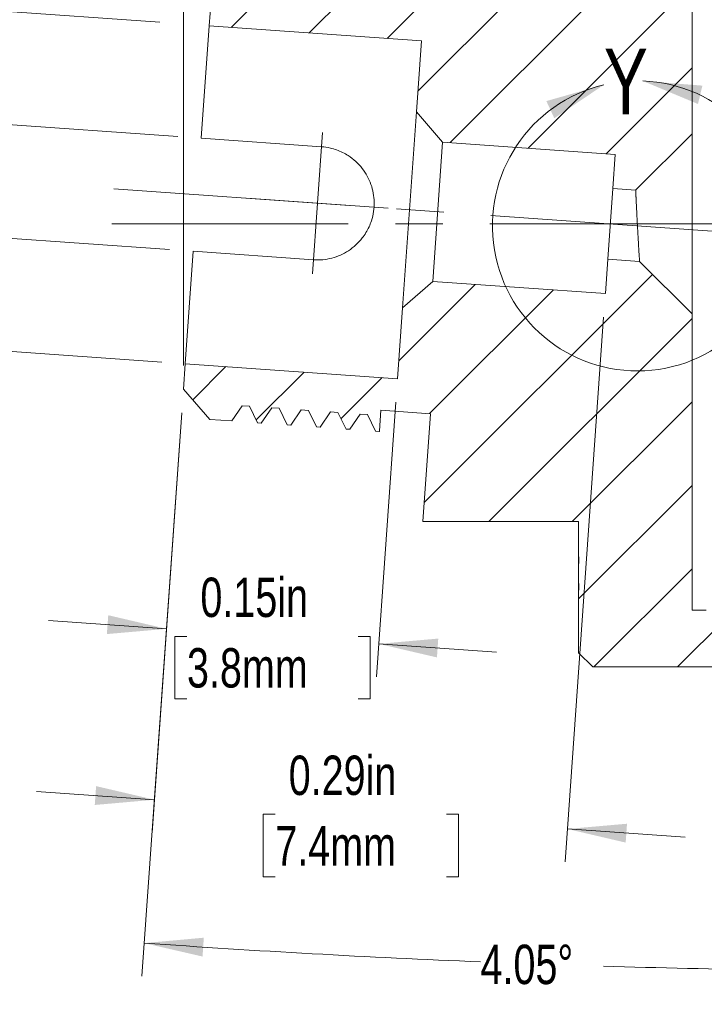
# Model space of a CAD drawing. Header units: inches. Extents: x 0.1 to 10.9, y 0 to 8.5.
# Tile 8 of 17: x 6.6 to 8.1, y 2.2 to 4.3. Entities that reach past the tile are written whole.
import ezdxf

# ---------------------------------------------------------------- set-up
doc = ezdxf.new("R2010")
doc.units = ezdxf.units.IN
doc.header["$MEASUREMENT"] = 0
doc.linetypes.add('CENTERX2', pattern=[0.8, 0.5, -0.1, 0.1, -0.1])
doc.styles.add('SLDTEXTSTYLE0', font='TXT', dxfattribs={"width": 0.75})
doc.dimstyles.new('SLDDIMSTYLE1', dxfattribs={"dimtxt": 0.083333, "dimasz": 0.125, "dimexe": 0, "dimexo": 0.0625, "dimgap": 0.020833, "dimtad": 0, "dimtih": 1, "dimtoh": 1, "dimlfac": 0.333333, "dimrnd": 1e-09, "dimdsep": 46, "dimtxsty": 'SLDTEXTSTYLE0', "dimsah": 1, "dimcen": 0.09, "dimadec": 0, "dimazin": 2, "dimtfac": 1, "dimtmove": 0, "dimatfit": 0, "dimfxl": 1, "dimfrac": 2, "dimtolj": 1, "dimtzin": 12, "dimarcsym": 0})
doc.dimstyles.new('SLDDIMSTYLE2', dxfattribs={"dimtxt": 0.083333, "dimasz": 0.125, "dimexe": 0, "dimexo": 0.0625, "dimgap": 0.020833, "dimtad": 0, "dimtih": 1, "dimtoh": 1, "dimdec": 4, "dimlfac": 0.333333, "dimzin": 12, "dimdsep": 46, "dimtxsty": 'SLDTEXTSTYLE0', "dimsah": 1, "dimcen": 0.09, "dimazin": 3, "dimtfac": 1, "dimtofl": 0, "dimtmove": 0, "dimatfit": 3, "dimfxl": 1, "dimfrac": 2, "dimtolj": 1, "dimtzin": 12, "dimarcsym": 0})
doc.dimstyles.new('SLDDIMSTYLE4', dxfattribs={"dimtxt": 0.083333, "dimasz": 0.125, "dimexe": 0, "dimexo": 0.0625, "dimgap": 0.020833, "dimtad": 0, "dimtih": 1, "dimtoh": 1, "dimlfac": 0.333333, "dimrnd": 1e-09, "dimdsep": 46, "dimtxsty": 'SLDTEXTSTYLE0', "dimsah": 1, "dimcen": 0.09, "dimadec": 0, "dimazin": 2, "dimtfac": 1, "dimtofl": 0, "dimtmove": 0, "dimatfit": 3, "dimfxl": 1, "dimfrac": 2, "dimtolj": 1, "dimtzin": 12, "dimarcsym": 0})
doc.dimstyles.new('SLDDIMSTYLE5', dxfattribs={"dimtxt": 0.083333, "dimasz": 0.125, "dimexe": 0, "dimexo": 0.0625, "dimgap": 0.020833, "dimtad": 0, "dimtih": 1, "dimtoh": 1, "dimlfac": 0.333333, "dimrnd": 1e-09, "dimdsep": 46, "dimtxsty": 'SLDTEXTSTYLE0', "dimsah": 1, "dimcen": 0.09, "dimadec": 0, "dimazin": 2, "dimtfac": 1, "dimtmove": 0, "dimatfit": 0, "dimfxl": 1, "dimfrac": 2, "dimtolj": 1, "dimtzin": 12, "dimarcsym": 0})

# ---------------------------------------------------------------- blocks, each defined once
blk = doc.blocks.new('_D_2')
at = {"color": 7, "linetype": 'Continuous', "lineweight": 18}
for p, q in [((7.4368, 3.4665), (7.3957, 2.8854)), ((6.9841, 3.4445), (6.9468, 2.9172)), ((6.9517, 2.987), (6.7024, 3.0047)), ((6.9951, 2.9711), (6.9697, 2.9711)), ((6.9697, 2.9711), (6.9697, 2.8387)), ((7.3573, 2.9711), (7.3826, 2.9711)), ((7.3826, 2.9711), (7.3826, 2.8387)), ((7.4006, 2.9552), (7.65, 2.9376)), ((6.9697, 2.8387), (6.9951, 2.8387)), ((7.3826, 2.8387), (7.3573, 2.8387))]:
    blk.add_line(p, q, dxfattribs=at)
for points in [[(6.9517, 2.987), (6.8285, 3.0158), (6.8256, 2.9759)], [(7.4006, 2.9552), (7.5239, 2.9265), (7.5267, 2.9664)]]:
    blk.add_solid(points, dxfattribs=at)
at = {"color": 7, "linetype": 'Continuous', "lineweight": 18, "char_height": 0.08333, "attachment_point": 1, "style": 'SLDTEXTSTYLE0'}
for s, insert in [('0.15in', (7.0235, 3.0954)), ('3.8mm', (6.9951, 2.9461))]:
    blk.add_mtext(s, dxfattribs=dict(at, insert=insert))
blk = doc.blocks.new('_D_3')
at = {"color": 7, "linetype": 'Continuous', "lineweight": 18}
for p, q in [((7.8766, 3.6467), (7.795, 2.4936)), ((6.9841, 3.4445), (6.9212, 2.5555)), ((6.9261, 2.6253), (6.6767, 2.643)), ((7.1819, 2.5944), (7.1566, 2.5944)), ((7.1566, 2.5944), (7.1566, 2.462)), ((7.5441, 2.5944), (7.5695, 2.5944)), ((7.5695, 2.5944), (7.5695, 2.462)), ((7.7999, 2.5634), (8.0493, 2.5458)), ((7.1566, 2.462), (7.1819, 2.462)), ((7.5695, 2.462), (7.5441, 2.462))]:
    blk.add_line(p, q, dxfattribs=at)
for points in [[(6.9261, 2.6253), (6.8028, 2.6541), (6.8, 2.6142)], [(7.7999, 2.5634), (7.9232, 2.5346), (7.926, 2.5745)]]:
    blk.add_solid(points, dxfattribs=at)
at = {"color": 7, "linetype": 'Continuous', "lineweight": 18, "char_height": 0.08333, "attachment_point": 1, "style": 'SLDTEXTSTYLE0'}
for s, insert in [('0.29in', (7.2103, 2.7187)), ('7.4mm', (7.1819, 2.5694))]:
    blk.add_mtext(s, dxfattribs=dict(at, insert=insert))
blk = doc.blocks.new('_D_4')
at = {"color": 7, "linetype": 'Continuous', "lineweight": 18}
for p, q in [((6.9841, 3.4445), (6.8997, 2.252)), ((8.5885, 2.8864), (8.5885, 2.1923))]:
    blk.add_line(p, q, dxfattribs=at)
for start, end in [(265.95, 267.66251), (268.28743, 270)]:
    blk.add_arc((8.5885, 26.1041), 23.8418, start, end, dxfattribs=at)
for points in [[(6.9046, 2.3218), (7.028, 2.2934), (7.0307, 2.3333)], [(8.5885, 2.2623), (8.4636, 2.2826), (8.4635, 2.2426)]]:
    blk.add_solid(points, dxfattribs=at)
at = {"color": 7, "linetype": 'Continuous', "lineweight": 18, "insert": (7.6161, 2.3184), "char_height": 0.08333, "attachment_point": 1, "style": 'SLDTEXTSTYLE0'}
blk.add_mtext('4.05°', dxfattribs=at)
blk = doc.blocks.new('_D_9')
at = {"color": 7, "linetype": 'Continuous', "lineweight": 18}
for p, q in [((6.9877, 4.6477), (6.9877, 6.4262)), ((8.5885, 4.8014), (8.5885, 6.4262)), ((6.9877, 6.3562), (7.4472, 6.3562)), ((7.5762, 6.3562), (7.5509, 6.3562)), ((7.5509, 6.3562), (7.5509, 6.2238)), ((8, 6.3562), (8.0253, 6.3562)), ((8.0253, 6.3562), (8.0253, 6.2238)), ((8.5885, 6.3562), (8.129, 6.3562)), ((7.5509, 6.2238), (7.5762, 6.2238)), ((8.0253, 6.2238), (8, 6.2238)), ((6.9877, 3.5444), (6.9877, 4.5477))]:
    blk.add_line(p, q, dxfattribs=at)
for points in [[(6.9877, 6.3562), (7.1127, 6.3362), (7.1127, 6.3762)], [(8.5885, 6.3562), (8.4635, 6.3762), (8.4635, 6.3362)]]:
    blk.add_solid(points, dxfattribs=at)
at = {"color": 7, "linetype": 'Continuous', "lineweight": 18, "char_height": 0.08333, "attachment_point": 1, "style": 'SLDTEXTSTYLE0'}
for s, insert in [('0.53in', (7.6354, 6.4805)), ('13.6mm', (7.5762, 6.3312))]:
    blk.add_mtext(s, dxfattribs=dict(at, insert=insert))
blk = doc.blocks.new('_D_10')
at = {"color": 7, "linetype": 'Continuous', "lineweight": 18}
for p, q in [((6.1828, 4.0851), (6.2005, 4.3345)), ((6.9754, 4.029), (6.113, 4.0901)), ((6.9584, 3.7896), (6.0961, 3.8507)), ((6.1659, 3.8457), (6.136, 3.4238)), ((5.9404, 3.2958), (5.9151, 3.2958)), ((5.9151, 3.2958), (5.9151, 3.1634)), ((6.3026, 3.2958), (6.328, 3.2958)), ((6.328, 3.2958), (6.328, 3.1634)), ((5.9151, 3.1634), (5.9404, 3.1634)), ((6.328, 3.1634), (6.3026, 3.1634))]:
    blk.add_line(p, q, dxfattribs=at)
for points in [[(6.1828, 4.0851), (6.2116, 4.2084), (6.1717, 4.2112)], [(6.1659, 3.8457), (6.1371, 3.7224), (6.177, 3.7196)]]:
    blk.add_solid(points, dxfattribs=at)
at = {"color": 7, "linetype": 'Continuous', "lineweight": 18, "attachment_point": 1, "style": 'SLDTEXTSTYLE0'}
for s, insert, char_height in [('0.08in', (5.9688, 3.4201), 0.08333), ('2.0mm', (5.9404, 3.2708), 0.08333), ('NARROW KEY SLOT', (5.6187, 3.1215), 0.083333)]:
    blk.add_mtext(s, dxfattribs=dict(at, insert=insert, char_height=char_height))
blk = doc.blocks.new('_D_11')
at = {"color": 7, "linetype": 'Continuous', "lineweight": 18}
for p, q in [((5.6472, 4.3621), (5.6649, 4.6115)), ((6.1498, 4.3266), (5.5774, 4.3671)), ((6.9378, 4.2708), (6.2496, 4.3195)), ((6.0992, 3.6113), (5.5268, 3.6519)), ((5.5966, 3.6469), (5.5789, 3.3976)), ((6.9416, 3.5517), (6.1989, 3.6043))]:
    blk.add_line(p, q, dxfattribs=at)
for points in [[(5.6472, 4.3621), (5.676, 4.4854), (5.6361, 4.4882)], [(5.5966, 3.6469), (5.5678, 3.5237), (5.6077, 3.5208)]]:
    blk.add_solid(points, dxfattribs=at)
at = {"color": 7, "linetype": 'Continuous', "lineweight": 18, "attachment_point": 1, "style": 'SLDTEXTSTYLE0'}
for s, insert, char_height in [('%%c', (5.4063, 4.112), 0.08333), ('0.24', (5.5321, 4.112), 0.08333), ('in', (5.7475, 4.112), 0.08333), ('[', (5.3389, 3.9763), 0.0833), ('6.1mm]', (5.5037, 3.9763), 0.08333), ('%%c', (5.3779, 3.9763), 0.08333)]:
    blk.add_mtext(s, dxfattribs=dict(at, insert=insert, char_height=char_height))
blk = doc.blocks.new('SW_CENTERMARKSYMBOL_1')
at = {"color": 0, "linetype": 'Continuous', "lineweight": 0}
for q in [(0.0106, 0.1496), (-0.1496, 0.0106), (-0.0106, -0.1496), (0.1496, -0.0106)]:
    blk.add_line((0, 0), q, dxfattribs=at)

msp = doc.modelspace()

# ---------------------------------------------------------------- hatches: boundary and pattern name
at = {"linetype": 'Continuous', "lineweight": 18}
h = msp.add_hatch(dxfattribs=at)
h.set_pattern_fill('ANSI31', style=0)
h.paths.add_polyline_path([(7.15826, 4.33547), (7.14268, 4.33657), (7.12558, 4.3717), (7.11, 4.3728), (7.04591, 4.31719), (7.0421, 4.26338), (7.49098, 4.2316), (7.48033, 4.08122), (7.53594, 4.01714), (7.90103, 3.99129), (7.89589, 3.91872), (7.94501, 3.91524), (8.06351, 4.03441), (8.06351, 4.66136), (8.09351, 4.66136), (8.09351, 4.61007), (8.11455, 4.64651), (8.12497, 4.64651), (8.15101, 4.60141), (8.17184, 4.60141), (8.19788, 4.64651), (8.2083, 4.64651), (8.23434, 4.60141), (8.25518, 4.60141), (8.28122, 4.64651), (8.29163, 4.64651), (8.31768, 4.60141), (8.33851, 4.60141), (8.36455, 4.64651), (8.37497, 4.64651), (8.40101, 4.60141), (8.42184, 4.60141), (8.44788, 4.64651), (8.4583, 4.64651), (8.48434, 4.60141), (8.50518, 4.60141), (8.53122, 4.64651), (8.54163, 4.64651), (8.56768, 4.60141), (8.57483, 4.60141), (8.58851, 4.62511), (8.58851, 4.75141), (8.55851, 4.78141), (7.85351, 4.78141), (7.82351, 4.75141), (7.82351, 4.47391), (7.58332, 4.47391), (7.57066, 4.29507), (7.46592, 4.30249), (7.46671, 4.31363), (7.4544, 4.3145), (7.4373, 4.34962), (7.42951, 4.35018), (7.40764, 4.31781), (7.39205, 4.31891), (7.37496, 4.35404), (7.36717, 4.35459), (7.3453, 4.32223), (7.32971, 4.32333), (7.31262, 4.35845), (7.30482, 4.35901), (7.28295, 4.32664), (7.26737, 4.32774), (7.25027, 4.36287), (7.24248, 4.36342), (7.22061, 4.33105), (7.20502, 4.33216), (7.18793, 4.36728), (7.18014, 4.36783)], flags=0)
h = msp.add_hatch(dxfattribs=at)
h.set_pattern_fill('ANSI31', style=0)
h.paths.add_polyline_path([(7.44034, 3.51639), (6.99146, 3.54817), (6.98765, 3.49436), (7.04326, 3.43028), (7.09002, 3.42697), (7.11189, 3.45933), (7.12748, 3.45823), (7.14457, 3.4231), (7.15237, 3.42255), (7.17424, 3.45492), (7.18982, 3.45381), (7.20692, 3.41869), (7.21471, 3.41814), (7.23658, 3.4505), (7.25217, 3.4494), (7.26926, 3.41428), (7.27705, 3.41372), (7.29893, 3.44609), (7.31451, 3.44499), (7.3316, 3.40986), (7.3394, 3.40931), (7.36127, 3.44167), (7.37686, 3.44057), (7.39395, 3.40545), (7.40174, 3.4049), (7.40244, 3.40593), (7.40554, 3.44974), (7.51028, 3.44232), (7.49411, 3.21391), (7.82351, 3.21391), (7.82351, 3.1394), (7.82381, 3.1394), (7.82381, 3.12535), (7.82351, 3.12535), (7.82351, 3.08279), (7.82381, 3.08279), (7.82381, 3.06876), (7.82351, 3.06876), (7.82351, 2.93641), (7.85351, 2.90641), (8.55851, 2.90641), (8.58851, 2.93641), (8.58851, 3.06271), (8.57483, 3.08641), (8.52601, 3.08641), (8.49997, 3.0413), (8.48955, 3.0413), (8.46351, 3.08641), (8.44268, 3.08641), (8.41663, 3.0413), (8.40622, 3.0413), (8.38018, 3.08641), (8.35934, 3.08641), (8.3333, 3.0413), (8.32288, 3.0413), (8.29684, 3.08641), (8.27601, 3.08641), (8.24997, 3.0413), (8.23955, 3.0413), (8.21351, 3.08641), (8.19268, 3.08641), (8.16663, 3.0413), (8.15622, 3.0413), (8.13018, 3.08641), (8.09351, 3.08641), (8.09351, 3.02645), (8.06351, 3.02645), (8.06351, 3.65341), (7.95259, 3.76433), (7.8853, 3.76909), (7.88016, 3.69653), (7.51507, 3.72238), (7.45098, 3.66676)], flags=0)

# ---------------------------------------------------------------- linework, layer by layer
at = {"color": 7, "linetype": 'Continuous', "lineweight": 18}
for p, q in [((8.06351, 4.66136), (8.06351, 4.03441)), ((7.0421, 4.26338), (7.04591, 4.31719)), ((7.0421, 4.26338), (7.02526, 4.02548)), ((7.49098, 4.2316), (7.0421, 4.26338)), ((7.48033, 4.08122), (7.49098, 4.2316)), ((7.45098, 3.66676), (7.48033, 4.08122)), ((7.53594, 4.01714), (7.48033, 4.08122)), ((7.27962, 4.00747), (7.02526, 4.02548)), ((8.06351, 4.03441), (7.94501, 3.91591)), ((8.06351, 4.03441), (8.06351, 3.65341)), ((7.53594, 4.01714), (7.51507, 3.72238)), ((7.90103, 3.99129), (7.53594, 4.01714)), ((7.89589, 3.91872), (7.90103, 3.99129)), ((7.8853, 3.76909), (7.89589, 3.91872)), ((7.89589, 3.91872), (7.94501, 3.91524)), ((7.00831, 3.78608), (6.99146, 3.54817)), ((7.00831, 3.78608), (7.26267, 3.76807)), ((7.88016, 3.69653), (7.8853, 3.76909)), ((7.95259, 3.76433), (7.8853, 3.76909)), ((7.95259, 3.76433), (8.06351, 3.65341)), ((7.45098, 3.66676), (7.51507, 3.72238)), ((7.51507, 3.72238), (7.88016, 3.69653)), ((7.44034, 3.51639), (7.45098, 3.66676)), ((8.06351, 3.65341), (8.06351, 3.02645)), ((6.98765, 3.49436), (6.99146, 3.54817)), ((6.99146, 3.54817), (7.44034, 3.51639)), ((7.04326, 3.43028), (6.98765, 3.49436)), ((7.11189, 3.45933), (7.09002, 3.42697)), ((7.12748, 3.45823), (7.11189, 3.45933)), ((7.14457, 3.4231), (7.12748, 3.45823)), ((7.17424, 3.45492), (7.15237, 3.42255)), ((7.18982, 3.45381), (7.17424, 3.45492)), ((7.20692, 3.41869), (7.18982, 3.45381)), ((7.23658, 3.4505), (7.21471, 3.41814)), ((7.25217, 3.4494), (7.23658, 3.4505)), ((7.26926, 3.41428), (7.25217, 3.4494)), ((7.29893, 3.44609), (7.27705, 3.41372)), ((7.31451, 3.44499), (7.29893, 3.44609)), ((7.3316, 3.40986), (7.31451, 3.44499)), ((7.36127, 3.44167), (7.3394, 3.40931)), ((7.37686, 3.44057), (7.36127, 3.44167)), ((7.39395, 3.40545), (7.37686, 3.44057)), ((7.40554, 3.44974), (7.40244, 3.40593)), ((7.51028, 3.44232), (7.40554, 3.44974)), ((7.51028, 3.44232), (7.49411, 3.21391)), ((7.09002, 3.42697), (7.04326, 3.43028)), ((7.15237, 3.42255), (7.14457, 3.4231)), ((7.21471, 3.41814), (7.20692, 3.41869)), ((7.27705, 3.41372), (7.26926, 3.41428)), ((7.3394, 3.40931), (7.3316, 3.40986)), ((7.40174, 3.4049), (7.39395, 3.40545)), ((7.40244, 3.40593), (7.40174, 3.4049)), ((7.40174, 3.4049), (7.40217, 3.4054)), ((7.40216, 3.4052), (7.40251, 3.40573)), ((7.49411, 3.21391), (7.82351, 3.21391)), ((7.82351, 3.1394), (7.82351, 3.21391)), ((7.82381, 3.1394), (7.82351, 3.1394)), ((7.82351, 3.13877), (7.82351, 3.1394)), ((7.82381, 3.13877), (7.82351, 3.13877)), ((7.82351, 3.12535), (7.82351, 3.13877)), ((7.82381, 3.12535), (7.82381, 3.1394)), ((7.82351, 3.08279), (7.82351, 3.12535)), ((7.82351, 3.12535), (7.82381, 3.12535)), ((7.82381, 3.08279), (7.82351, 3.08279)), ((7.82351, 3.08271), (7.82351, 3.08279)), ((7.82381, 3.08271), (7.82351, 3.08271)), ((7.82351, 3.06876), (7.82351, 3.08271)), ((7.82351, 2.93641), (7.82351, 3.06876)), ((7.82351, 3.06876), (7.82381, 3.06876)), ((7.82381, 3.06876), (7.82381, 3.08279)), ((8.06351, 3.02645), (8.09351, 3.02645)), ((7.85351, 2.90641), (7.82351, 2.93641)), ((7.85351, 2.90641), (8.55851, 2.90641))]:
    msp.add_line(p, q, dxfattribs=at)
at = {"color": 7, "linetype": 'CENTERX2', "lineweight": 18}
for p, q in [((6.84012, 3.91828), (8.75483, 3.78272)), ((6.83612, 3.84391), (8.74475, 3.84391))]:
    msp.add_line(p, q, dxfattribs=at)
at = {"color": 7, "linetype": 'Continuous', "lineweight": 18}
msp.add_arc((7.94823, 3.83983), 0.307, 103.37895, 87.92989, dxfattribs=at)
for points, knots in [([(7.26267, 3.76807), (7.26921, 3.76792), (7.28229, 3.76763), (7.3016, 3.77118), (7.31998, 3.77759), (7.33723, 3.78695), (7.35284, 3.79914), (7.365, 3.81234), (7.37397, 3.82541), (7.38043, 3.83759), (7.38624, 3.85238), (7.39036, 3.86996), (7.39168, 3.8898), (7.3897, 3.90927), (7.38477, 3.92796), (7.37687, 3.94558), (7.36612, 3.96201), (7.35259, 3.97664), (7.3383, 3.98771), (7.32444, 3.99557), (7.31175, 4.00093), (7.29684, 4.00547), (7.28594, 4.00673), (7.27962, 4.00747)], [0, 0, 0, 0, 0.0516059, 0.1032207, 0.1547347, 0.2062603, 0.2596372, 0.3130118, 0.349519, 0.3861469, 0.4226439, 0.475488, 0.5283281, 0.5790718, 0.6298249, 0.6812484, 0.7326808, 0.7865635, 0.8404406, 0.8768644, 0.9134107, 0.949823, 1, 1, 1, 1]), ([(7.95259, 3.76433), (7.95258, 3.76442), (7.95257, 3.76464), (7.95242, 3.76685), (7.95214, 3.77125), (7.95174, 3.77763), (7.95124, 3.78569), (7.95066, 3.79535), (7.95001, 3.8062), (7.94932, 3.81813), (7.94862, 3.83061), (7.94792, 3.84349), (7.94725, 3.85619), (7.94661, 3.86854), (7.94604, 3.87996), (7.94554, 3.89029), (7.94521, 3.8973), (7.94505, 3.90076), (7.94501, 3.90167)], [0, 0, 0, 0, 0.0427759, 0.1075838, 0.1742651, 0.2392006, 0.3059943, 0.371386, 0.4386431, 0.504586, 0.572419, 0.638743, 0.7069864, 0.7733613, 0.8416755, 0.9077816, 0.9758298, 1, 1, 1, 1])]:
    msp.add_open_spline(points, degree=3, knots=knots, dxfattribs=at)
msp.add_open_spline([(7.94501, 3.91591), (7.94501, 3.91527), (7.94501, 3.91399), (7.94501, 3.90578), (7.94501, 3.90167)], degree=3, dxfattribs=at)
for points in [[(7.87719, 4.13849), (7.75538, 4.10403), (7.77221, 4.06775)], [(7.95932, 4.14662), (8.07613, 4.09784), (8.08552, 4.13672)]]:
    msp.add_solid(points, dxfattribs=at)

# ---------------------------------------------------------------- block references
at = {"color": 7, "linetype": 'Continuous', "lineweight": 0}
msp.add_blockref('SW_CENTERMARKSYMBOL_1', (7.27114, 3.88777), dxfattribs=at)

# ---------------------------------------------------------------- texts
at = {"color": 7, "linetype": 'Continuous', "lineweight": 18, "insert": (7.87719, 4.21476), "char_height": 0.13889, "attachment_point": 1, "style": 'SLDTEXTSTYLE0'}
msp.add_mtext('Y', dxfattribs=at)

# ---------------------------------------------------------------- dimensions: what is measured, and where the dimension line sits
at = {"color": 7, "linetype": 'Continuous', "lineweight": 18}
dim = msp.add_linear_dim(base=(8.58851, 6.35621), p1=(6.98765, 3.49436), p2=(8.58851, 4.75141), dimstyle='SLDDIMSTYLE4', dxfattribs=at)
dim.commit()
dim.dimension.update_dxf_attribs({"geometry": '_D_9', "text_midpoint": (7.78808, 6.35621), "dimtype": 160})
for base, p1, p2, text, dimstyle, picture, middle in [((5.64722, 4.36214), (6.99146, 3.54817), (7.0421, 4.26338), '%%c<>in\\P[%%c6.1mm]', 'SLDDIMSTYLE5', '_D_11', (5.6219, 4.00454)), ((6.16589, 3.84572), (7.02526, 4.02548), (7.00831, 3.78608), '<>\\PNARROW KEY SLOT', 'SLDDIMSTYLE1', '_D_10', (6.12151, 3.21897))]:
    dim = msp.add_linear_dim(base=base, p1=p1, p2=p2, angle=85.95, text=text, dimstyle=dimstyle, dxfattribs=at)
    dim.commit()
    dim.dimension.update_dxf_attribs({"geometry": picture, "text_midpoint": middle, "dimtype": 160})
dim = msp.add_angular_dim_2l(base=(7.26022, 2.29933), line1=((6.98765, 3.49436), (7.00831, 3.78608)), line2=((8.58851, 2.93641), (8.58851, 3.06271)), dimstyle='SLDDIMSTYLE2', dxfattribs=at)
dim.commit()
dim.dimension.update_dxf_attribs({"geometry": '_D_4', "text_midpoint": (7.74604, 2.27719), "dimtype": 162})
for base, p1, p2, picture, middle in [((6.92612, 2.6253), (7.88016, 3.69653), (6.98765, 3.49436), '_D_3', (7.36302, 2.59436)), ((7.40061, 2.95523), (6.98765, 3.49436), (7.44034, 3.51639), '_D_2', (7.17617, 2.97112))]:
    dim = msp.add_linear_dim(base=base, p1=p1, p2=p2, angle=355.95, dimstyle='SLDDIMSTYLE1', dxfattribs=at)
    dim.commit()
    dim.dimension.update_dxf_attribs({"geometry": picture, "text_midpoint": middle, "dimtype": 160})

doc.saveas('drawing.dxf')
